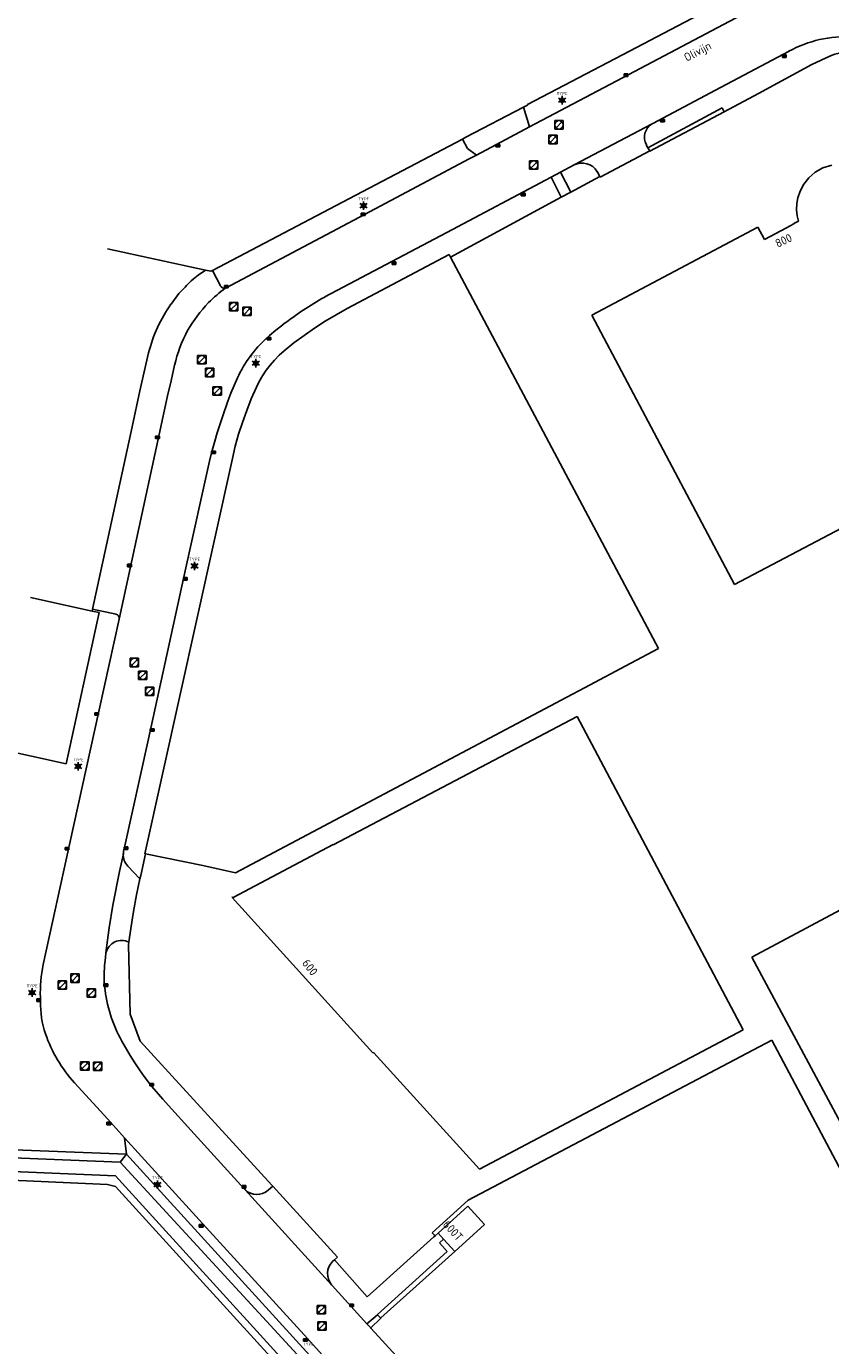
# Model space of a CAD drawing. Header units: metres. Extents: x 102000 to 105000, y 414600 to 420766.
# Tile 192 of 256: x 103201 to 103296, y 420025 to 420182. Entities that reach past the tile are written whole.
import ezdxf
from ezdxf.enums import TextEntityAlignment as Align

# ---------------------------------------------------------------- set-up
doc = ezdxf.new("R2010")
doc.units = ezdxf.units.M
doc.layers.get('0').update_dxf_attribs({"color": 8})
doc.styles.add('MtXpl_NLCS-ISO', font='NLCS-ISO.ttf')
doc.styles.add('NLCS-ISO', font='NLCS-ISO.ttf')

msp = doc.modelspace()

# ---------------------------------------------------------------- linework, layer by layer
for p, q in [((103271.59, 420178.59), (103285.65, 420185.98)), ((103285.65, 420185.98), (103271.59, 420178.59)), ((103271.59, 420175.85), (103288.61, 420184.84)), ((103291.45, 420179.02), (103282.68, 420174.38)), ((103260.27, 420172.66), (103271.59, 420178.59)), ((103271.59, 420178.59), (103260.27, 420172.66)), ((103294.19, 420177.43), (103287.81, 420173.99)), ((103294.19, 420177.43), (103287.81, 420173.99)), ((103290.68, 420178.28), (103291.13, 420178.58)), ((103291.13, 420178.28), (103290.68, 420178.58)), ((103291.13, 420178.58), (103290.68, 420178.58)), ((103290.68, 420178.58), (103290.68, 420178.28)), ((103290.68, 420178.28), (103291.13, 420178.28)), ((103291.13, 420178.28), (103291.13, 420178.58)), ((103296.41, 420178.49), (103294.19, 420177.43)), ((103296.41, 420178.49), (103294.19, 420177.43)), ((103260.5, 420169.98), (103271.59, 420175.85)), ((103271.78, 420176.02), (103272.23, 420176.32)), ((103272.23, 420176.02), (103271.78, 420176.32)), ((103272.23, 420176.32), (103271.78, 420176.32)), ((103271.78, 420176.32), (103271.78, 420176.02)), ((103271.78, 420176.02), (103272.23, 420176.02)), ((103272.23, 420176.02), (103272.23, 420176.32)), ((103282.68, 420174.38), (103275.2, 420170.41)), ((103259.8, 420172.34), (103260.27, 420172.58)), ((103260.27, 420172.58), (103259.8, 420172.34)), ((103260.27, 420172.58), (103260.27, 420172.66)), ((103260.27, 420172.66), (103260.27, 420172.58)), ((103264.16, 420173.28), (103264.62, 420173.28)), ((103264.16, 420173.08), (103264.62, 420173.08)), ((103287.81, 420173.99), (103283.71, 420171.8)), ((103252.93, 420168.75), (103259.8, 420172.34)), ((103259.8, 420172.34), (103252.93, 420168.75)), ((103260.5, 420169.98), (103259.8, 420172.34)), ((103283.47, 420172.28), (103274.62, 420167.51)), ((103274.87, 420167.08), (103283.71, 420171.8)), ((103276.14, 420170.59), (103276.59, 420170.89)), ((103276.59, 420170.59), (103276.14, 420170.89)), ((103276.59, 420170.89), (103276.14, 420170.89)), ((103276.14, 420170.89), (103276.14, 420170.59)), ((103276.59, 420170.59), (103276.59, 420170.89)), ((103283.71, 420171.8), (103283.47, 420172.28)), ((103254.18, 420166.63), (103260.5, 420169.98)), ((103264.52, 420170.74), (103263.52, 420170.74)), ((103263.52, 420170.74), (103263.52, 420169.74)), ((103263.52, 420169.74), (103264.52, 420169.74)), ((103263.67, 420169.89), (103264.37, 420170.6)), ((103264.52, 420169.74), (103264.52, 420170.74)), ((103275.12, 420170.37), (103265.83, 420165.45)), ((103275.16, 420170.39), (103275.12, 420170.37)), ((103275.2, 420170.41), (103275.16, 420170.39)), ((103276.14, 420170.59), (103276.59, 420170.59)), ((103252.5, 420168.52), (103238.19, 420161.02)), ((103238.19, 420161.02), (103252.5, 420168.52)), ((103252.5, 420168.52), (103252.71, 420168.63)), ((103252.71, 420168.63), (103252.5, 420168.52)), ((103252.5, 420168.52), (103253.1, 420167.42)), ((103252.71, 420168.63), (103252.93, 420168.75)), ((103252.93, 420168.75), (103252.71, 420168.63)), ((103256.5, 420167.61), (103256.95, 420167.91)), ((103256.95, 420167.61), (103256.5, 420167.91)), ((103256.95, 420167.91), (103256.5, 420167.91)), ((103256.5, 420167.91), (103256.5, 420167.61)), ((103256.95, 420167.61), (103256.95, 420167.91)), ((103263.81, 420168.99), (103262.81, 420168.99)), ((103262.81, 420168.99), (103262.81, 420167.99)), ((103262.81, 420167.99), (103263.81, 420167.99)), ((103262.95, 420168.14), (103263.66, 420168.84)), ((103263.81, 420167.99), (103263.81, 420168.99)), ((103274.62, 420167.51), (103274.43, 420167.85)), ((103240.22, 420159.22), (103253.32, 420166.18)), ((103253.1, 420167.42), (103254.18, 420166.63)), ((103253.32, 420166.18), (103254.18, 420166.63)), ((103256.5, 420167.61), (103256.95, 420167.61)), ((103268.95, 420163.99), (103274.84, 420167.12)), ((103274.62, 420167.51), (103274.84, 420167.12)), ((103274.84, 420167.12), (103274.87, 420167.08)), ((103261.51, 420165.93), (103260.51, 420165.93)), ((103260.51, 420165.93), (103260.51, 420164.93)), ((103260.51, 420164.93), (103261.51, 420164.93)), ((103260.65, 420165.08), (103261.36, 420165.78)), ((103261.51, 420164.93), (103261.51, 420165.93)), ((103264.22, 420164.59), (103263.1, 420164)), ((103265.83, 420165.45), (103264.22, 420164.59)), ((103264.22, 420164.59), (103265.43, 420162.2)), ((103268.9, 420164.07), (103268.57, 420164.65)), ((103295.48, 420165.09), (103294.56, 420164.57)), ((103296.55, 420165.44), (103295.48, 420165.09)), ((103250.63, 420157.4), (103263.1, 420164)), ((103263.1, 420164), (103264.3, 420161.59)), ((103265.43, 420162.2), (103268.9, 420164.07)), ((103268.9, 420164.07), (103268.95, 420163.99)), ((103293.21, 420163.16), (103292.77, 420162.32)), ((103293.81, 420163.91), (103293.21, 420163.16)), ((103294.56, 420164.57), (103293.81, 420163.91)), ((103264.3, 420161.59), (103251.08, 420154.46)), ((103259.52, 420161.77), (103259.97, 420162.07)), ((103259.97, 420161.77), (103259.52, 420162.07)), ((103259.97, 420162.07), (103259.52, 420162.07)), ((103259.52, 420162.07), (103259.52, 420161.77)), ((103259.52, 420161.77), (103259.97, 420161.77)), ((103259.97, 420161.77), (103259.97, 420162.07)), ((103264.3, 420161.59), (103265.43, 420162.2)), ((103292.5, 420161.52), (103292.38, 420160.83)), ((103292.77, 420162.32), (103292.5, 420161.52)), ((103238.19, 420161.02), (103222.7, 420152.85)), ((103222.7, 420152.85), (103238.19, 420161.02)), ((103240.49, 420160.69), (103240.95, 420160.69)), ((103240.49, 420160.49), (103240.95, 420160.49)), ((103292.38, 420160.83), (103292.36, 420160.1)), ((103292.36, 420160.1), (103292.44, 420159.39)), ((103224.26, 420150.76), (103240.22, 420159.22)), ((103240.44, 420159.4), (103240.89, 420159.7)), ((103240.89, 420159.4), (103240.44, 420159.7)), ((103240.89, 420159.7), (103240.44, 420159.7)), ((103240.44, 420159.7), (103240.44, 420159.4)), ((103240.44, 420159.4), (103240.89, 420159.4)), ((103240.89, 420159.4), (103240.89, 420159.7)), ((103292.04, 420158.41), (103291.14, 420157.95)), ((103292.6, 420158.75), (103292.02, 420158.45)), ((103292.02, 420158.45), (103292.04, 420158.41)), ((103292.44, 420159.39), (103292.6, 420158.75)), ((103236.08, 420149.69), (103250.63, 420157.4)), ((103287.74, 420158.01), (103267.94, 420147.53)), ((103288.52, 420156.56), (103287.74, 420158.01)), ((103291.14, 420157.95), (103288.52, 420156.56)), ((103210.17, 420155.44), (103221.85, 420152.9)), ((103250.93, 420154.75), (103238.75, 420148.31)), ((103244.11, 420153.58), (103244.56, 420153.88)), ((103244.56, 420153.58), (103244.11, 420153.88)), ((103244.56, 420153.88), (103244.11, 420153.88)), ((103244.11, 420153.88), (103244.11, 420153.58)), ((103244.11, 420153.58), (103244.56, 420153.58)), ((103244.56, 420153.58), (103244.56, 420153.88)), ((103251.08, 420154.46), (103250.93, 420154.75)), ((103251.08, 420154.46), (103275.88, 420107.74)), ((103221.01, 420152.3), (103221.85, 420152.9)), ((103221.85, 420152.9), (103222.52, 420152.76)), ((103221.85, 420152.9), (103222.52, 420152.76)), ((103222.52, 420152.76), (103222.7, 420152.85)), ((103222.52, 420152.76), (103222.7, 420152.85)), ((103222.7, 420152.85), (103223.64, 420151.02)), ((103218.7, 420150.09), (103219.43, 420150.88)), ((103224.13, 420150.78), (103224.58, 420151.08)), ((103224.58, 420150.78), (103224.13, 420151.08)), ((103224.58, 420151.08), (103224.13, 420151.08)), ((103224.13, 420151.08), (103224.13, 420150.78)), ((103224.13, 420150.78), (103224.58, 420150.78)), ((103224.22, 420150.75), (103224.24, 420150.76)), ((103224.24, 420150.76), (103224.26, 420150.76)), ((103224.58, 420150.78), (103224.58, 420151.08)), ((103217.76, 420148.85), (103218.7, 420150.09)), ((103225.74, 420149.04), (103224.74, 420149.04)), ((103224.74, 420149.04), (103224.74, 420148.04)), ((103224.89, 420148.18), (103225.59, 420148.89)), ((103225.74, 420148.04), (103225.74, 420149.04)), ((103224.74, 420148.04), (103225.74, 420148.04)), ((103227.31, 420148.47), (103226.31, 420148.47)), ((103226.31, 420148.47), (103226.31, 420147.47)), ((103226.31, 420147.47), (103227.31, 420147.47)), ((103226.46, 420147.62), (103227.17, 420148.33)), ((103227.31, 420147.47), (103227.31, 420148.47)), ((103237.43, 420147.58), (103236.13, 420146.8)), ((103238.75, 420148.31), (103237.43, 420147.58)), ((103267.94, 420147.53), (103284.96, 420115.37)), ((103229.49, 420145.09), (103230.27, 420145.73)), ((103230.27, 420145.73), (103231.07, 420146.36)), ((103234.86, 420145.98), (103233.62, 420145.11)), ((103236.13, 420146.8), (103234.86, 420145.98)), ((103229.16, 420144.78), (103229.49, 420145.09)), ((103229.22, 420144.56), (103229.67, 420144.86)), ((103229.67, 420144.56), (103229.22, 420144.86)), ((103229.67, 420144.86), (103229.22, 420144.86)), ((103229.22, 420144.86), (103229.22, 420144.56)), ((103229.22, 420144.56), (103229.67, 420144.56)), ((103229.67, 420144.56), (103229.67, 420144.86)), ((103232.41, 420144.2), (103231.24, 420143.25)), ((103233.62, 420145.11), (103232.41, 420144.2)), ((103214.55, 420140.76), (103215.09, 420143.02)), ((103221.93, 420142.7), (103220.93, 420142.7)), ((103220.93, 420142.7), (103220.93, 420141.7)), ((103221.08, 420141.85), (103221.79, 420142.56)), ((103221.93, 420141.7), (103221.93, 420142.7)), ((103230.65, 420142.73), (103230.1, 420142.16)), ((103231.24, 420143.25), (103230.65, 420142.73)), ((103218.19, 420141.54), (103217.76, 420139.7)), ((103220.93, 420141.7), (103221.93, 420141.7)), ((103222.86, 420141.18), (103221.86, 420141.18)), ((103221.86, 420141.18), (103221.86, 420140.18)), ((103222, 420140.33), (103222.71, 420141.04)), ((103222.86, 420140.18), (103222.86, 420141.18)), ((103227.64, 420141.89), (103228.1, 420141.89)), ((103227.64, 420141.69), (103228.1, 420141.69)), ((103229.59, 420141.57), (103229.11, 420140.95)), ((103230.1, 420142.16), (103229.59, 420141.57)), ((103214.02, 420138.51), (103214.55, 420140.76)), ((103217.76, 420139.7), (103217.35, 420137.89)), ((103221.86, 420140.18), (103222.86, 420140.18)), ((103225.29, 420139.12), (103225.68, 420140.05)), ((103228.28, 420139.61), (103227.93, 420138.91)), ((103228.68, 420140.29), (103228.28, 420139.61)), ((103229.11, 420140.95), (103228.68, 420140.29)), ((103213.11, 420134.2), (103214.02, 420138.51)), ((103217.35, 420137.89), (103216.35, 420133.27)), ((103223.76, 420138.98), (103222.76, 420138.98)), ((103222.76, 420138.98), (103222.76, 420137.98)), ((103222.76, 420137.98), (103223.76, 420137.98)), ((103222.9, 420138.13), (103223.61, 420138.83)), ((103223.76, 420137.98), (103223.76, 420138.98)), ((103224.55, 420137.26), (103224.9, 420138.2)), ((103224.9, 420138.2), (103225.29, 420139.12)), ((103227.93, 420138.91), (103227.33, 420137.54)), ((103223.89, 420135.38), (103224.55, 420137.26)), ((103227.33, 420137.54), (103226.78, 420136.15)), ((103223.27, 420133.46), (103223.89, 420135.38)), ((103226.27, 420134.73), (103225.82, 420133.31)), ((103226.78, 420136.15), (103226.27, 420134.73)), ((103208.39, 420112.44), (103213.11, 420134.2)), ((103216.35, 420133.27), (103211.58, 420111.24)), ((103215.92, 420132.8), (103216.37, 420133.1)), ((103216.37, 420132.8), (103215.92, 420133.1)), ((103216.37, 420133.1), (103215.92, 420133.1)), ((103215.92, 420133.1), (103215.92, 420132.8)), ((103216.37, 420132.8), (103216.37, 420133.1)), ((103222.97, 420132.5), (103223.27, 420133.46)), ((103225.82, 420133.31), (103225.42, 420131.87)), ((103215.92, 420132.8), (103216.37, 420132.8)), ((103222.6, 420131.1), (103222.97, 420132.5)), ((103225.42, 420131.87), (103225.07, 420130.41)), ((103284.96, 420115.37), (103318.09, 420132.91)), ((103225.07, 420130.41), (103214.64, 420083.25)), ((103219.52, 420117.36), (103222.34, 420130.11)), ((103222.34, 420130.11), (103222.6, 420131.1)), ((103222.6, 420131), (103223.05, 420131.3)), ((103223.05, 420131), (103222.6, 420131.3)), ((103223.05, 420131.3), (103222.6, 420131.3)), ((103222.6, 420131.3), (103222.6, 420131)), ((103222.6, 420131), (103223.05, 420131)), ((103223.05, 420131), (103223.05, 420131.3)), ((103212.58, 420117.5), (103213.03, 420117.8)), ((103213.03, 420117.5), (103212.58, 420117.8)), ((103213.03, 420117.8), (103212.58, 420117.8)), ((103212.58, 420117.8), (103212.58, 420117.5)), ((103212.58, 420117.5), (103213.03, 420117.5)), ((103213.03, 420117.5), (103213.03, 420117.8)), ((103215.08, 420096.96), (103219.52, 420117.36)), ((103220.33, 420117.7), (103220.79, 420117.7)), ((103220.33, 420117.5), (103220.79, 420117.5)), ((103219.25, 420115.9), (103219.7, 420116.2)), ((103219.7, 420115.9), (103219.25, 420116.2)), ((103219.7, 420116.2), (103219.25, 420116.2)), ((103219.25, 420116.2), (103219.25, 420115.9)), ((103219.25, 420115.9), (103219.7, 420115.9)), ((103219.7, 420115.9), (103219.7, 420116.2)), ((103208.34, 420112.2), (103200.98, 420113.84)), ((103205.24, 420093.97), (103209.18, 420112.02)), ((103209.18, 420112.02), (103205.24, 420093.97)), ((103208.39, 420112.44), (103208.34, 420112.2)), ((103209.18, 420112.02), (103208.34, 420112.2)), ((103208.34, 420112.2), (103209.18, 420112.02)), ((103211.2, 420111.84), (103208.39, 420112.44)), ((103209.18, 420100.4), (103211.58, 420111.24)), ((103205.24, 420093.97), (103137.73, 420108.79)), ((103213.89, 420106.57), (103212.89, 420106.57)), ((103212.89, 420106.57), (103212.89, 420105.57)), ((103213.03, 420105.71), (103213.74, 420106.42)), ((103213.89, 420105.57), (103213.89, 420106.57)), ((103275.88, 420107.74), (103272.6, 420105.99)), ((103212.89, 420105.57), (103213.89, 420105.57)), ((103214.89, 420105.04), (103213.89, 420105.04)), ((103213.89, 420105.04), (103213.89, 420104.04)), ((103214.04, 420104.19), (103214.74, 420104.89)), ((103214.89, 420104.04), (103214.89, 420105.04)), ((103272.6, 420105.99), (103267.06, 420103.04)), ((103213.89, 420104.04), (103214.89, 420104.04)), ((103215.7, 420103.14), (103214.7, 420103.14)), ((103214.7, 420103.14), (103214.7, 420102.14)), ((103214.7, 420102.14), (103215.7, 420102.14)), ((103214.85, 420102.29), (103215.56, 420103)), ((103215.7, 420102.14), (103215.7, 420103.14)), ((103264.97, 420101.93), (103225.43, 420080.95)), ((103267.06, 420103.04), (103264.97, 420101.93)), ((103205.66, 420084.34), (103209.18, 420100.4)), ((103208.66, 420099.77), (103209.11, 420100.07)), ((103209.11, 420099.77), (103208.66, 420100.07)), ((103209.11, 420100.07), (103208.66, 420100.07)), ((103208.66, 420100.07), (103208.66, 420099.77)), ((103209.11, 420099.77), (103209.11, 420100.07)), ((103208.66, 420099.77), (103209.11, 420099.77)), ((103266.19, 420099.62), (103237.11, 420084.29)), ((103285.98, 420062.23), (103266.19, 420099.62)), ((103212.17, 420083.83), (103215.08, 420096.96)), ((103215.28, 420097.88), (103215.73, 420098.17)), ((103215.73, 420097.88), (103215.28, 420098.17)), ((103215.73, 420098.17), (103215.28, 420098.17)), ((103215.28, 420098.17), (103215.28, 420097.88)), ((103215.28, 420097.88), (103215.73, 420097.88)), ((103215.73, 420097.88), (103215.73, 420098.17)), ((103206.44, 420093.77), (103206.91, 420093.77)), ((103331.64, 420094.74), (103287.02, 420070.9)), ((103206.44, 420093.57), (103206.91, 420093.57)), ((103202.51, 420070.01), (103205.66, 420084.34)), ((103237.11, 420084.34), (103225.15, 420078.04)), ((103237.11, 420084.29), (103237.11, 420084.34)), ((103205.13, 420083.69), (103205.58, 420083.99)), ((103205.58, 420083.69), (103205.13, 420083.99)), ((103205.58, 420083.99), (103205.13, 420083.99)), ((103205.13, 420083.99), (103205.13, 420083.69)), ((103205.13, 420083.69), (103205.58, 420083.69)), ((103205.58, 420083.69), (103205.58, 420083.99)), ((103211.6, 420081.11), (103212.07, 420083.25)), ((103212.17, 420083.76), (103212.62, 420084.05)), ((103212.62, 420083.76), (103212.17, 420084.05)), ((103212.62, 420084.05), (103212.17, 420084.05)), ((103212.17, 420084.05), (103212.17, 420083.76)), ((103212.17, 420083.76), (103212.62, 420083.76)), ((103212.62, 420083.76), (103212.62, 420084.05)), ((103214.73, 420083.23), (103214.15, 420080.65)), ((103214.64, 420083.25), (103214.73, 420083.23)), ((103221.55, 420081.85), (103214.73, 420083.23)), ((103212.61, 420081.76), (103214.02, 420080.23)), ((103225.43, 420080.95), (103221.55, 420081.85)), ((103210.83, 420077.09), (103211.6, 420081.11)), ((103214.02, 420080.23), (103213.65, 420078.32)), ((103214.15, 420080.65), (103214.02, 420080.23)), ((103213.65, 420078.32), (103213.29, 420076.35)), ((103225.1, 420078.09), (103225.04, 420078.02)), ((103225.04, 420078.02), (103241.83, 420059.5)), ((103225.15, 420078.04), (103225.1, 420078.09)), ((103210.4, 420074.4), (103210.83, 420077.09)), ((103213.29, 420076.35), (103212.97, 420074.34)), ((103210.19, 420072.94), (103210.4, 420074.4)), ((103212.97, 420074.34), (103212.73, 420072.7)), ((103210, 420071.42), (103210.19, 420072.94)), ((103212.73, 420072.7), (103212.68, 420072.39)), ((103212.68, 420072.39), (103212.9, 420064.09)), ((103209.84, 420069.86), (103209.93, 420070.87)), ((103209.93, 420070.87), (103210, 420071.42)), ((103287.02, 420070.9), (103301.43, 420043.95)), ((103206.81, 420068.89), (103205.81, 420068.89)), ((103205.81, 420068.89), (103205.81, 420067.89)), ((103205.95, 420068.04), (103206.66, 420068.74)), ((103206.81, 420067.89), (103206.81, 420068.89)), ((103209.79, 420068.86), (103209.84, 420069.86)), ((103209.79, 420067.87), (103209.79, 420068.86)), ((103205.31, 420068.06), (103204.31, 420068.06)), ((103204.31, 420068.06), (103204.31, 420067.06)), ((103204.31, 420067.06), (103205.31, 420067.06)), ((103204.46, 420067.21), (103205.17, 420067.92)), ((103205.31, 420067.06), (103205.31, 420068.06)), ((103205.81, 420067.89), (103206.81, 420067.89)), ((103208.77, 420067.13), (103207.77, 420067.13)), ((103207.77, 420067.13), (103207.77, 420066.13)), ((103207.92, 420066.28), (103208.62, 420066.99)), ((103208.77, 420066.13), (103208.77, 420067.13)), ((103209.76, 420067.41), (103210.21, 420067.72)), ((103210.21, 420067.41), (103209.76, 420067.72)), ((103210.21, 420067.72), (103209.76, 420067.72)), ((103209.76, 420067.72), (103209.76, 420067.41)), ((103209.76, 420067.41), (103210.21, 420067.41)), ((103209.84, 420067.4), (103209.79, 420067.87)), ((103210.21, 420067.41), (103210.21, 420067.72)), ((103200.96, 420066.77), (103201.43, 420066.77)), ((103200.96, 420066.57), (103201.43, 420066.57)), ((103201.75, 420065.61), (103202.2, 420065.91)), ((103202.2, 420065.61), (103201.75, 420065.91)), ((103202.2, 420065.91), (103201.75, 420065.91)), ((103201.75, 420065.91), (103201.75, 420065.61)), ((103201.75, 420065.61), (103202.2, 420065.61)), ((103202.19, 420065.64), (103202.18, 420066.09)), ((103202.2, 420065.61), (103202.2, 420065.91)), ((103207.77, 420066.13), (103208.77, 420066.13)), ((103212.9, 420064.09), (103214.09, 420060.89)), ((103212.89, 420059.15), (103211.88, 420060.89)), ((103214.09, 420060.89), (103229.79, 420043.69)), ((103253.18, 420041.88), (103289.39, 420061.01)), ((103254.54, 420045.61), (103285.98, 420062.23)), ((103289.39, 420061.01), (103299.78, 420041.4)), ((103213.43, 420058.3), (103212.89, 420059.15)), ((103241.83, 420059.5), (103241.88, 420059.54)), ((103241.88, 420059.54), (103241.93, 420059.49)), ((103241.93, 420059.49), (103254.54, 420045.61)), ((103207.98, 420058.41), (103206.98, 420058.41)), ((103206.98, 420058.41), (103206.98, 420057.41)), ((103207.13, 420057.56), (103207.83, 420058.27)), ((103207.98, 420057.41), (103207.98, 420058.41)), ((103209.51, 420058.38), (103208.51, 420058.38)), ((103208.51, 420058.38), (103208.51, 420057.38)), ((103208.66, 420057.53), (103209.36, 420058.24)), ((103209.51, 420057.38), (103209.51, 420058.38)), ((103213.98, 420057.47), (103213.43, 420058.3)), ((103206.98, 420057.41), (103207.98, 420057.41)), ((103208.51, 420057.38), (103209.51, 420057.38)), ((103214.56, 420056.65), (103213.98, 420057.47)), ((103215.18, 420055.84), (103214.56, 420056.65)), ((103210.21, 420051.56), (103206.26, 420055.9)), ((103215.46, 420055.47), (103215.18, 420055.84)), ((103215.22, 420055.54), (103215.67, 420055.84)), ((103215.67, 420055.54), (103215.22, 420055.84)), ((103215.67, 420055.84), (103215.22, 420055.84)), ((103215.22, 420055.84), (103215.22, 420055.54)), ((103215.22, 420055.54), (103215.67, 420055.54)), ((103216.77, 420053.96), (103215.46, 420055.47)), ((103215.67, 420055.54), (103215.67, 420055.84)), ((103217.44, 420053.2), (103216.77, 420053.96)), ((103220.13, 420050.24), (103217.44, 420053.2)), ((103212.21, 420049.35), (103210.21, 420051.56)), ((103210.11, 420050.9), (103210.56, 420051.2)), ((103210.56, 420050.9), (103210.11, 420051.2)), ((103210.56, 420051.2), (103210.11, 420051.2)), ((103210.11, 420051.2), (103210.11, 420050.9)), ((103210.11, 420050.9), (103210.56, 420050.9)), ((103210.56, 420050.9), (103210.56, 420051.2)), ((103226.48, 420043.25), (103220.13, 420050.24)), ((103179.11, 420048.71), (103212.44, 420047.37)), ((103212.21, 420049.35), (103212.44, 420047.37)), ((103222.33, 420038.2), (103212.21, 420049.35)), ((103211.69, 420046.43), (103179.06, 420047.8)), ((103212.44, 420047.37), (103211.69, 420046.43)), ((103212.44, 420047.37), (103234.7, 420022.91)), ((103180.65, 420046.04), (103211.13, 420044.81)), ((103210.17, 420043.78), (103180.94, 420045.05)), ((103239.92, 420015.77), (103211.69, 420046.43)), ((103211.15, 420043.53), (103210.17, 420043.78)), ((103211.13, 420044.81), (103241.2, 420011.75)), ((103233.49, 420018.97), (103211.15, 420043.53)), ((103215.91, 420043.85), (103216.37, 420043.85)), ((103215.91, 420043.65), (103216.37, 420043.65)), ((103226.24, 420043.34), (103226.69, 420043.64)), ((103226.69, 420043.34), (103226.24, 420043.64)), ((103226.69, 420043.64), (103226.24, 420043.64)), ((103226.24, 420043.64), (103226.24, 420043.34)), ((103226.24, 420043.34), (103226.69, 420043.34)), ((103226.69, 420043.34), (103226.69, 420043.64)), ((103229.33, 420043.08), (103229.9, 420043.58)), ((103229.79, 420043.69), (103229.9, 420043.58)), ((103229.9, 420043.58), (103237.61, 420035.1)), ((103236.9, 420031.81), (103226.59, 420043.15)), ((103248.91, 420037.99), (103253.18, 420041.88)), ((103249.62, 420037.96), (103253.15, 420041.17)), ((103253.15, 420041.17), (103255.15, 420038.98)), ((103221.13, 420038.68), (103221.59, 420038.98)), ((103221.59, 420038.68), (103221.13, 420038.98)), ((103221.59, 420038.98), (103221.13, 420038.98)), ((103221.13, 420038.98), (103221.13, 420038.68)), ((103221.13, 420038.68), (103221.59, 420038.68)), ((103221.59, 420038.68), (103221.59, 420038.98)), ((103255.15, 420038.98), (103251.62, 420035.76)), ((103233.62, 420025.81), (103222.33, 420038.2)), ((103242.27, 420031.37), (103249.1, 420037.51)), ((103249.24, 420037.63), (103248.91, 420037.99)), ((103249.1, 420037.51), (103249.24, 420037.63)), ((103249.24, 420037.63), (103249.62, 420037.96)), ((103249.62, 420037.96), (103250.26, 420037.26)), ((103249.76, 420036.8), (103250.26, 420037.26)), ((103250.26, 420037.26), (103251.59, 420035.79)), ((103242.38, 420028.24), (103250.67, 420035.76)), ((103251.59, 420035.79), (103242.78, 420027.84)), ((103250.67, 420035.76), (103249.76, 420036.8)), ((103251.62, 420035.76), (103251.59, 420035.79)), ((103237.24, 420034.76), (103237.02, 420034.56)), ((103237.61, 420035.1), (103237.24, 420034.76)), ((103237.24, 420034.76), (103241.14, 420030.35)), ((103236.94, 420031.76), (103236.9, 420031.81)), ((103236.99, 420031.72), (103236.94, 420031.76)), ((103241.12, 420027.15), (103236.99, 420031.72)), ((103241.14, 420030.35), (103242.27, 420031.37)), ((103236.19, 420029.33), (103235.19, 420029.33)), ((103235.19, 420029.33), (103235.19, 420028.33)), ((103235.34, 420028.47), (103236.05, 420029.18)), ((103236.19, 420028.33), (103236.19, 420029.33)), ((103239.08, 420029.19), (103239.53, 420029.49)), ((103239.53, 420029.19), (103239.08, 420029.49)), ((103239.53, 420029.49), (103239.08, 420029.49)), ((103239.08, 420029.49), (103239.08, 420029.19)), ((103239.08, 420029.19), (103239.53, 420029.19)), ((103239.53, 420029.19), (103239.53, 420029.49)), ((103235.19, 420028.33), (103236.19, 420028.33)), ((103241.12, 420027.15), (103242.37, 420028.23)), ((103242.75, 420027.76), (103241.57, 420026.66)), ((103242.37, 420028.23), (103242.38, 420028.24)), ((103242.37, 420028.23), (103242.77, 420027.81)), ((103242.77, 420027.81), (103242.75, 420027.76)), ((103242.78, 420027.84), (103242.77, 420027.81)), ((103236.25, 420027.38), (103235.25, 420027.38)), ((103235.25, 420027.38), (103235.25, 420026.38)), ((103235.25, 420026.38), (103236.25, 420026.38)), ((103235.39, 420026.52), (103236.1, 420027.23)), ((103236.25, 420026.38), (103236.25, 420027.38)), ((103241.57, 420026.66), (103241.12, 420027.15)), ((103241.57, 420026.66), (103241.64, 420026.57)), ((103241.64, 420026.57), (103250.1, 420017.31)), ((103233.57, 420025.05), (103234.02, 420025.35)), ((103234.02, 420025.05), (103233.57, 420025.35)), ((103234.02, 420025.35), (103233.57, 420025.35)), ((103233.57, 420025.35), (103233.57, 420025.05)), ((103233.57, 420025.05), (103234.02, 420025.05)), ((103246.51, 420011.61), (103233.62, 420025.81)), ((103234.02, 420025.05), (103234.02, 420025.35))]:
    msp.add_line(p, q)
at = {"ltscale": 0.1}
for p, q in [((103264.17, 420173.31), (103263.95, 420173.43)), ((103264.17, 420173.05), (103263.95, 420172.93)), ((103264.39, 420173.43), (103264.39, 420173.69)), ((103264.39, 420172.93), (103264.39, 420172.67)), ((103264.61, 420173.31), (103264.83, 420173.43)), ((103264.61, 420173.05), (103264.83, 420172.93)), ((103240.5, 420160.72), (103240.28, 420160.85)), ((103240.5, 420160.47), (103240.28, 420160.34)), ((103240.72, 420160.85), (103240.72, 420161.1)), ((103240.72, 420160.34), (103240.72, 420160.09)), ((103240.94, 420160.72), (103241.16, 420160.85)), ((103240.94, 420160.47), (103241.16, 420160.34)), ((103227.65, 420141.92), (103227.43, 420142.05)), ((103227.65, 420141.67), (103227.43, 420141.54)), ((103227.87, 420142.05), (103227.87, 420142.3)), ((103227.87, 420141.54), (103227.87, 420141.29)), ((103228.09, 420141.92), (103228.31, 420142.05)), ((103228.09, 420141.67), (103228.31, 420141.54)), ((103220.34, 420117.72), (103220.12, 420117.85)), ((103220.34, 420117.47), (103220.12, 420117.34)), ((103220.56, 420117.85), (103220.56, 420118.1)), ((103220.56, 420117.34), (103220.56, 420117.09)), ((103220.78, 420117.72), (103221, 420117.85)), ((103220.78, 420117.47), (103221, 420117.34)), ((103206.46, 420093.8), (103206.24, 420093.93)), ((103206.68, 420093.93), (103206.68, 420094.18)), ((103206.9, 420093.8), (103207.11, 420093.93)), ((103206.46, 420093.55), (103206.24, 420093.42)), ((103206.68, 420093.42), (103206.68, 420093.17)), ((103206.9, 420093.55), (103207.11, 420093.42)), ((103201.19, 420066.93), (103201.19, 420067.18)), ((103200.97, 420066.8), (103200.76, 420066.93)), ((103200.97, 420066.55), (103200.76, 420066.42)), ((103201.19, 420066.42), (103201.19, 420066.17)), ((103201.41, 420066.8), (103201.63, 420066.93)), ((103201.41, 420066.55), (103201.63, 420066.42)), ((103215.92, 420043.88), (103215.7, 420044.01)), ((103215.92, 420043.63), (103215.7, 420043.5)), ((103216.14, 420044.01), (103216.14, 420044.26)), ((103216.14, 420043.5), (103216.14, 420043.25)), ((103216.36, 420043.88), (103216.58, 420044.01)), ((103216.36, 420043.63), (103216.58, 420043.5))]:
    msp.add_line(p, q, dxfattribs=at)
for centre in [(103264.39, 420173.18), (103240.72, 420160.59), (103227.87, 420141.79), (103220.56, 420117.59), (103206.68, 420093.67), (103201.19, 420066.67), (103216.14, 420043.75)]:
    msp.add_circle(centre, 0.253, dxfattribs=at)
for centre in [(103264.02, 420170.24), (103263.31, 420168.49), (103261.01, 420165.43), (103225.24, 420148.54), (103226.81, 420147.97), (103221.43, 420142.2), (103222.36, 420140.68), (103223.26, 420138.48), (103213.39, 420106.07), (103214.39, 420104.54), (103215.2, 420102.64), (103206.31, 420068.39), (103204.81, 420067.56), (103208.27, 420066.63), (103207.48, 420057.91), (103209.01, 420057.88), (103235.69, 420028.83), (103235.75, 420026.88)]:
    msp.add_circle(centre, 0.5)
for centre, radius, start, end in [((103298.23, 420166.8), 13.97, 86.8139, 119.0636), ((103300, 420168.9), 10.24, 86.7614, 110.5285), ((103300, 420168.9), 10.24, 86.7614, 110.5285), ((103276.11, 420168.75), 1.9, 121.1639, 208.299), ((103266.78, 420163.62), 2.06, 29.9277, 117.6628), ((103226.39, 420144.73), 9.29, 125.3988, 138.5355), ((103237.92, 420133.12), 22.33, 127.8467, 134.5989), ((103224.11, 420151.28), 0.541, 208.6739, 281.3139), ((103231.88, 420138.86), 17.3, 144.7451, 166.0857), ((103237.49, 420134.85), 20.82, 137.1107, 148.6456), ((103258.1, 420111.03), 44.49, 119.6654, 127.4189), ((103234.16, 420137.99), 16.36, 151.9582, 167.4703), ((103239.53, 420133.51), 15.32, 132.6317, 154.759), ((103211.08, 420111.35), 0.505, 348.253, 77.0128), ((103214.21, 420083.17), 2.14, 161.9195, 177.7147), ((103214.17, 420083.17), 2.11, 177.779, 222.3161), ((103211.87, 420070.98), 1.92, 63.5478, 166.7734), ((103219.98, 420066.55), 17.81, 168.7748, 181.456), ((103226.44, 420069.03), 16.68, 185.6303, 209.2261), ((103214.73, 420065.57), 12.55, 179.6993, 197.673), ((103218.47, 420067.1), 16.57, 198.8087, 222.5392), ((103227.63, 420044.24), 1.51, 220.8371, 226.3955), ((103227.99, 420044.59), 2.01, 225.7501, 311.5747), ((103238.44, 420033.12), 2.02, 134.5624, 220.6536)]:
    msp.add_arc(centre, radius, start, end)

# ---------------------------------------------------------------- texts
at = {"style": 'MtXpl_NLCS-ISO'}
for s, rotation, p in [('Olivijn', 27.6919, (103279.25, 420177.75)), ('800', 24.6372, (103290.09, 420155.55)), ('600', 307.5744, (103233.32, 420070.17)), ('600T', 312.3299, (103250.09, 420038.93))]:
    msp.add_text(s, height=1, rotation=rotation, dxfattribs=at).set_placement(p)
at = {"style": 'NLCS-ISO'}
for p in [(103264.39, 420173.69), (103240.72, 420161.1), (103227.87, 420142.3), (103220.56, 420118.1), (103206.68, 420094.18), (103201.19, 420067.18), (103216.14, 420044.26), (103234.13, 420024.44)]:
    msp.add_attdef('TYPE', text='', height=0.36, dxfattribs=at).set_placement(p, align=Align.BOTTOM_CENTER)

doc.saveas('drawing.dxf')
